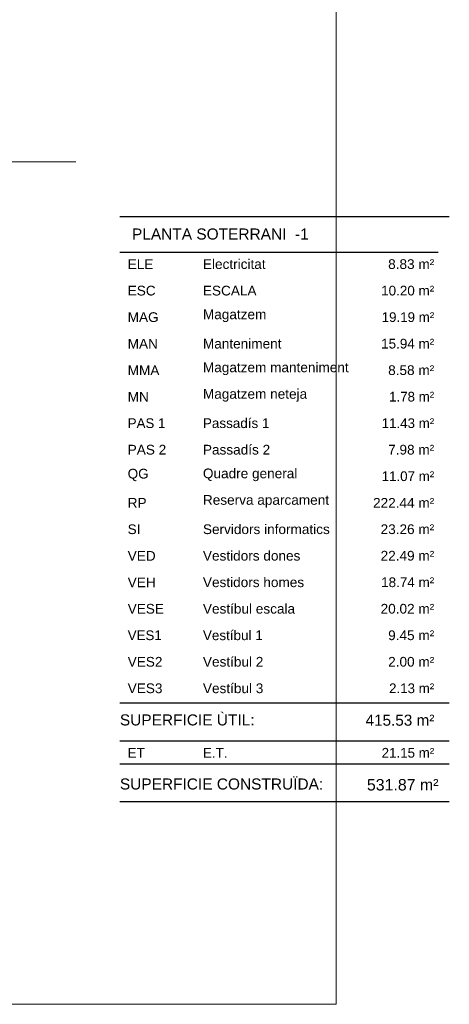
# Model space of a CAD drawing. Header units: metres. Extents: x -1 to 438, y -6 to 57.
# Tile 29 of 31: x 429 to 438, y 9 to 31. Entities that reach past the tile are written whole.
import ezdxf

# ---------------------------------------------------------------- set-up
doc = ezdxf.new("R2010")
doc.units = ezdxf.units.M
doc.linetypes.add('CONTINUA', pattern=[0])
for name, color, linetype, lineweight in [('PB ESCALES 2D', 7, 'CONTINUA', 25), ('PB LOCALS', 7, 'CONTINUA', 25), ('PB MURS++', 7, 'CONTINUA', 25), ('PB SÒLIDS I TRAMES', 7, 'CONTINUA', 25), ('PS-1 RESUM LOCALS', 7, 'CONTINUA', 25)]:
    doc.layers.add(name, color=color, linetype=linetype, lineweight=lineweight)
doc.styles.add('ARIAL', font='arial.ttf')

msp = doc.modelspace()

# ---------------------------------------------------------------- linework, layer by layer
at = {"layer": 'PB ESCALES 2D', "color": 52, "linetype": 'CONTINUA', "lineweight": 13, "transparency": 33554687}
msp.add_line((424.98642, 28.25174), (429.98642, 28.25174), dxfattribs=at)
at = {"layer": 'PB LOCALS', "color": 52, "linetype": 'CONTINUA', "lineweight": 13, "transparency": 33554687}
msp.add_line((424.98642, 28.25174), (429.98642, 28.25174), dxfattribs=at)
msp.add_line((424.98642, 28.25174), (429.98642, 28.25174), dxfattribs=at)
at = {"layer": 'PB MURS++', "color": 52, "linetype": 'CONTINUA', "lineweight": 13, "transparency": 33554687}
msp.add_line((424.98642, 28.25174), (429.98642, 28.25174), dxfattribs=at)
msp.add_lwpolyline([(386.09303, 56.71384), (435.87864, 56.71384), (435.87864, 9.18581), (386.09303, 9.18581), (386.09303, 56.71384)], close=True, dxfattribs=at)
at = {"layer": 'PB SÒLIDS I TRAMES', "color": 52, "linetype": 'CONTINUA', "lineweight": 13, "transparency": 33554687}
msp.add_line((424.98642, 28.25174), (429.98642, 28.25174), dxfattribs=at)
at = {"layer": 'PS-1 RESUM LOCALS', "color": 7, "linetype": 'CONTINUA', "lineweight": 25, "transparency": 33554687}
for p, q in [((438.43413, 27.00873), (430.98413, 27.00873)), ((430.98413, 26.20873), (438.18413, 26.20873)), ((430.98413, 16.00873), (438.43413, 16.00873)), ((430.98413, 15.14806), (438.43413, 15.14806)), ((430.98413, 14.62873), (438.43413, 14.62873)), ((430.98413, 13.77873), (438.43413, 13.77873))]:
    msp.add_line(p, q, dxfattribs=at)

# ---------------------------------------------------------------- texts
at = {"layer": 'PS-1 RESUM LOCALS', "color": 7, "linetype": 'CONTINUA', "lineweight": 25, "transparency": 33554687, "style": 'ARIAL'}
for s, insert, char_height, width, attachment_point in [('\\W1.00; PLANTA SOTERRANI  -1', (431.16091, 26.74431), 0.25, 4.2244637, 1), ('\\W1.00;    8.83 m²', (438.09328, 25.82498), 0.22, 1.4919806, 9), ('\\W1.00;ELE', (431.16091, 25.82498), 0.22, 0.6927711, 7), ('\\W1.00;Electricitat', (432.86228, 25.82498), 0.22, 1.5328076, 7), ('\\W1.00;ESC', (431.16091, 25.22498), 0.22, 0.7441765, 7), ('\\W1.00;ESCALA', (432.86228, 25.22498), 0.22, 1.3274401, 7), ('\\W0.99;    10.20 m²', (438.09328, 25.22498), 0.22, 1.66328, 9), ('\\W1.00;MAG', (431.16091, 24.62498), 0.22, 0.8098585, 7), ('\\W1.00;Magatzem', (432.86228, 24.62498), 0.22, 1.5512215, 7), ('\\W0.98;   19.19 m²', (438.09328, 24.62498), 0.22, 1.5777329, 9), ('\\W0.99;   15.94 m²', (438.09328, 24.02498), 0.22, 1.5789451, 9), ('\\W1.00;MAN', (431.16091, 24.02498), 0.22, 0.7955713, 7), ('\\W1.00;Manteniment', (432.86228, 24.02498), 0.22, 1.8960194, 7), ('\\W1.00;Magatzem manteniment', (432.86228, 23.42498), 0.22, 3.4213616, 7), ('\\W1.00;MMA', (431.16091, 23.42498), 0.22, 0.8284131, 7), ('\\W1.00;    8.58 m²', (438.09328, 23.42498), 0.22, 1.4919806, 9), ('\\W1.00;MN', (431.16091, 22.82498), 0.22, 0.5901195, 7), ('\\W1.00;Magatzem neteja', (432.86228, 22.82498), 0.22, 2.4790298, 7), ('\\W0.98;    1.78 m²', (438.09328, 22.82498), 0.22, 1.4906676, 9), ('\\W0.98;PAS 1', (431.16091, 22.22498), 0.22, 0.9803543, 7), ('\\W0.99;Passadís 1', (432.86228, 22.22498), 0.22, 1.6342433, 7), ('\\W0.98;   11.43 m²', (438.09328, 22.22498), 0.22, 1.5777329, 9), ('\\W1.00;PAS 2', (431.16091, 21.62498), 0.22, 0.9824238, 7), ('\\W1.00;Passadís 2', (432.86228, 21.62498), 0.22, 1.6354446, 7), ('\\W1.00;    7.98 m²', (438.09328, 21.62498), 0.22, 1.4919806, 9), ('\\W0.99;QG', (431.16091, 21.02498), 0.22, 0.5855808, 7), ('\\W1.00;Quadre general', (432.86228, 21.02498), 0.22, 2.25916, 7), ('\\W0.98;   11.07 m²', (438.09328, 21.02498), 0.22, 1.5777329, 9), ('\\W1.00;RP', (431.16091, 20.42498), 0.22, 0.5386815, 7), ('\\W1.00;Reserva aparcament', (432.86228, 20.42498), 0.22, 2.977766, 7), ('\\W1.00;  222.44 m²', (438.09328, 20.42498), 0.22, 1.6683669, 9), ('\\W1.00;Servidors informatics', (432.86228, 19.82498), 0.22, 2.9923597, 7), ('\\W1.00;   23.26 m²', (438.09328, 19.82498), 0.22, 1.580185, 9), ('\\W0.99;SI', (431.16091, 19.82498), 0.22, 0.3981622, 7), ('\\W1.00;VED', (431.16091, 19.22498), 0.22, 0.7441765, 7), ('\\W1.00;Vestidors dones', (432.86228, 19.22498), 0.22, 2.3250386, 7), ('\\W1.00;   22.49 m²', (438.09328, 19.22498), 0.22, 1.580185, 9), ('\\W1.00;VEH', (431.16091, 18.62498), 0.22, 0.7441765, 7), ('\\W1.00;Vestidors homes', (432.86228, 18.62498), 0.22, 2.4093219, 7), ('\\W0.99;   18.74 m²', (438.09328, 18.62498), 0.22, 1.5789451, 9), ('\\W1.00;Vestíbul escala', (432.86228, 18.02498), 0.22, 2.2039864, 7), ('\\W1.00;   20.02 m²', (438.09328, 18.02498), 0.22, 1.580185, 9), ('\\W1.00;VESE', (431.16091, 18.02498), 0.22, 0.931074, 7), ('\\W0.98;VES1', (431.16091, 17.42498), 0.22, 0.8959201, 7), ('\\W0.99;Vestíbul 1', (432.86228, 17.42498), 0.22, 1.4800963, 7), ('\\W1.00;    9.45 m²', (438.09328, 17.42498), 0.22, 1.4919806, 9), ('\\W1.00;VES2', (431.16091, 16.82498), 0.22, 0.8982113, 7), ('\\W1.00;Vestíbul 2', (432.86228, 16.82498), 0.22, 1.4814305, 7), ('\\W1.00;    2.00 m²', (438.09328, 16.82498), 0.22, 1.4919806, 9), ('\\W0.98;    2.13 m²', (438.09328, 16.22498), 0.22, 1.4906676, 9), ('\\W1.00;VES3', (431.16091, 16.22498), 0.22, 0.8982113, 7), ('\\W1.00;Vestíbul 3', (432.86228, 16.22498), 0.22, 1.4814305, 7), ('\\W1.00;SUPERFICIE ÙTIL: ', (430.98413, 15.74697), 0.25, 3.2707667, 1), ('\\W0.99;  415.53 m²', (436.34798, 15.74109), 0.25, 1.8945368, 1), ('\\W0.99;ET', (431.16091, 14.76498), 0.22, 0.5013066, 7), ('\\W0.99;E.T.', (432.86228, 14.76498), 0.22, 0.6698729, 7), ('\\W0.98;   21.15 m²', (438.09328, 14.76498), 0.22, 1.5777329, 9), ('\\W1.00;SUPERFICIE CONSTRUÏDA: ', (430.98413, 14.29697), 0.25, 4.8292857, 1), ('\\W0.99;531.87 m²', (438.18965, 14.02109), 0.26, 1.7710164, 9)]:
    msp.add_mtext(s, dxfattribs=dict(at, insert=insert, char_height=char_height, width=width, attachment_point=attachment_point))

doc.saveas('drawing.dxf')
